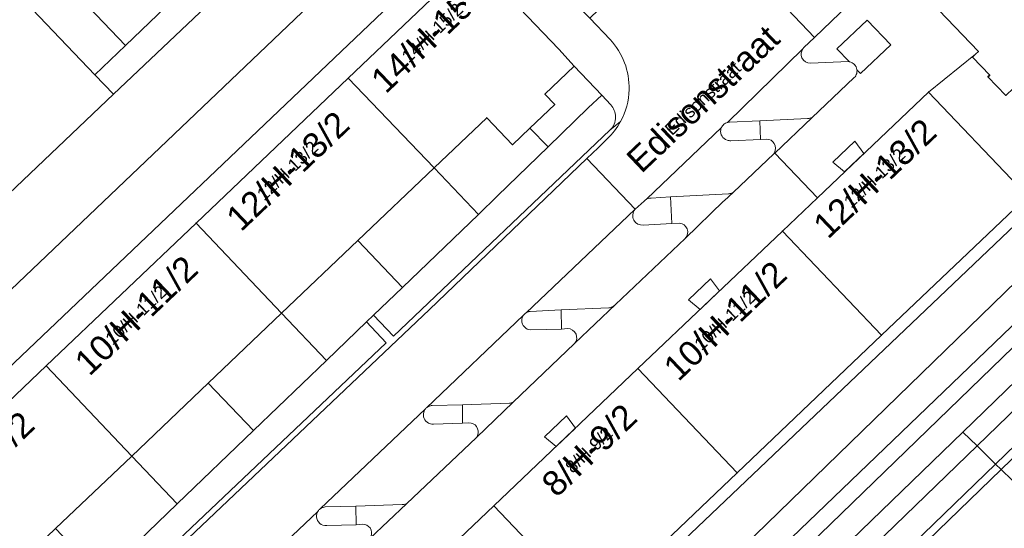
# Model space of a CAD drawing. Header units: metres. Extents: x 124322 to 125871, y 483990 to 485142.
# Tile 28 of 61: x 124660 to 124739, y 484715 to 484756. Entities that reach past the tile are written whole.
import ezdxf
from ezdxf.enums import TextEntityAlignment as Align

# ---------------------------------------------------------------- set-up
doc = ezdxf.new("R2010")
doc.units = ezdxf.units.M
for name, color, linetype, lineweight in [('B-RO-OG-BEBOUWING-GV', 7, 'Continuous', 35), ('B-RO-OG-BEBOUWING-T18', 7, 'Continuous', 18), ('B-RO-OG-BEBOUWING-T18 @ 0.5', 7, 'Continuous', 18), ('B-RO-OG-BEBOUWING-T18 @ 1', 7, 'Continuous', 18), ('B-RO-OG-BEBOUWING_LUIFEL-GV', 7, 'Continuous', 18), ('B-RO-OG-TERREIN_CULTUURSCHEIDING-GV', 7, 'Continuous', 0), ('B-RO-OG-TERREIN_ERF-GV', 7, 'Continuous', 0), ('B-RO-OG-TOPOGRAFIE-T18', 7, 'Continuous', 18), ('B-RO-OG-TOPOGRAFIE-T18 @ 0.5', 7, 'Continuous', 18), ('B-RO-OG-TOPOGRAFIE-T18 @ 1', 7, 'Continuous', 18), ('B-RO-VH-ONVERHARD-GV', 252, 'Continuous', 18), ('B-RO-VH-VERHARDING_GESLOTEN-GV', 252, 'Continuous', 18), ('B-RO-VH-VERHARDING_OPEN-GV', 7, 'Continuous', 9)]:
    doc.layers.add(name, color=color, linetype=linetype, lineweight=lineweight)
doc.styles.add('IBstijl', font='arial.ttf', dxfattribs={"height": 2})

# ---------------------------------------------------------------- blocks, each defined once
blk = doc.blocks.new('*U150')
at = {"layer": 'B-RO-OG-TOPOGRAFIE-T18 @ 0.5', "style": 'IBstijl'}
blk.add_text('Edisonstraat', height=1, rotation=43.5, dxfattribs=at).set_placement((124714.849, 484749.216), align=Align.MIDDLE)
at = {"layer": 'B-RO-OG-TOPOGRAFIE-T18 @ 1', "style": 'IBstijl'}
blk.add_text('Edisonstraat', height=2, rotation=43.5, dxfattribs=at).set_placement((124714.849, 484749.216), align=Align.MIDDLE)
blk = doc.blocks.new('*U207')
at = {"layer": 'B-RO-OG-BEBOUWING-T18 @ 0.5', "style": 'IBstijl'}
blk.add_text('14/H-15/2', height=1, rotation=43.6, dxfattribs=at).set_placement((124693.128, 484754.5), align=Align.MIDDLE)
at = {"layer": 'B-RO-OG-BEBOUWING-T18 @ 1', "style": 'IBstijl'}
blk.add_text('14/H-15/2', height=2, rotation=43.6, dxfattribs=at).set_placement((124693.128, 484754.5), align=Align.MIDDLE)
blk = doc.blocks.new('*U280')
at = {"layer": 'B-RO-OG-BEBOUWING-T18 @ 0.5', "style": 'IBstijl'}
blk.add_text('12/H-13/2', height=1, rotation=43.6, dxfattribs=at).set_placement((124681.5, 484743.418), align=Align.MIDDLE)
at = {"layer": 'B-RO-OG-BEBOUWING-T18 @ 1', "style": 'IBstijl'}
blk.add_text('12/H-13/2', height=2, rotation=43.6, dxfattribs=at).set_placement((124681.5, 484743.418), align=Align.MIDDLE)
blk = doc.blocks.new('*U292')
at = {"layer": 'B-RO-OG-BEBOUWING-T18 @ 0.5', "style": 'IBstijl'}
blk.add_text('12/H-13/2', height=1, rotation=43.6, dxfattribs=at).set_placement((124728.651, 484742.825), align=Align.MIDDLE)
at = {"layer": 'B-RO-OG-BEBOUWING-T18 @ 1', "style": 'IBstijl'}
blk.add_text('12/H-13/2', height=2, rotation=43.6, dxfattribs=at).set_placement((124728.651, 484742.825), align=Align.MIDDLE)
blk = doc.blocks.new('*U297')
at = {"layer": 'B-RO-OG-BEBOUWING-T18 @ 0.5', "style": 'IBstijl'}
blk.add_text('8/H-9/2', height=1, rotation=43.6, dxfattribs=at).set_placement((124657.324, 484720.381), align=Align.MIDDLE)
at = {"layer": 'B-RO-OG-BEBOUWING-T18 @ 1', "style": 'IBstijl'}
blk.add_text('8/H-9/2', height=2, rotation=43.6, dxfattribs=at).set_placement((124657.324, 484720.381), align=Align.MIDDLE)
blk = doc.blocks.new('*U299')
at = {"layer": 'B-RO-OG-BEBOUWING-T18 @ 0.5', "style": 'IBstijl'}
blk.add_text('8/H-9/2', height=1, rotation=43.6, dxfattribs=at).set_placement((124705.714, 484720.987), align=Align.MIDDLE)
at = {"layer": 'B-RO-OG-BEBOUWING-T18 @ 1', "style": 'IBstijl'}
blk.add_text('8/H-9/2', height=2, rotation=43.6, dxfattribs=at).set_placement((124705.714, 484720.987), align=Align.MIDDLE)
blk = doc.blocks.new('*U303')
at = {"layer": 'B-RO-OG-BEBOUWING-T18 @ 0.5', "style": 'IBstijl'}
blk.add_text('10/H-11/2', height=1, rotation=43.6, dxfattribs=at).set_placement((124669.324, 484731.817), align=Align.MIDDLE)
at = {"layer": 'B-RO-OG-BEBOUWING-T18 @ 1', "style": 'IBstijl'}
blk.add_text('10/H-11/2', height=2, rotation=43.6, dxfattribs=at).set_placement((124669.324, 484731.817), align=Align.MIDDLE)
blk = doc.blocks.new('*U305')
at = {"layer": 'B-RO-OG-BEBOUWING-T18 @ 0.5', "style": 'IBstijl'}
blk.add_text('10/H-11/2', height=1, rotation=43.6, dxfattribs=at).set_placement((124716.635, 484731.386), align=Align.MIDDLE)
at = {"layer": 'B-RO-OG-BEBOUWING-T18 @ 1', "style": 'IBstijl'}
blk.add_text('10/H-11/2', height=2, rotation=43.6, dxfattribs=at).set_placement((124716.635, 484731.386), align=Align.MIDDLE)

msp = doc.modelspace()

# ---------------------------------------------------------------- linework, layer by layer
at = {"layer": 'B-RO-OG-BEBOUWING-GV'}
for points in [[(124753.025, 484762.571), (124745.782, 484770.202), (124732.58, 484757.63), (124737.015, 484752.974), (124736.785, 484752.755), (124736.544, 484752.526), (124737.916, 484751.085), (124737.771, 484750.947), (124739.199, 484749.448), (124739.815, 484750.032), (124746.497, 484756.376)], [(124704.544, 484751.801), (124703.299, 484753.17), (124696.41, 484760.39), (124686.378, 484750.83), (124693.282, 484743.623), (124697.509, 484747.652), (124699.578, 484745.481), (124700.979, 484746.815), (124702.977, 484748.72), (124702.183, 484749.552)], [(124693.282, 484743.623), (124686.378, 484750.83), (124674.163, 484739.191), (124681.037, 484731.955), (124687.152, 484737.783)], [(124740.969, 484741.35), (124740.191, 484742.17), (124732.989, 484749.719), (124724.071, 484741.228), (124721.261, 484738.552), (124729.233, 484730.176)], [(124681.037, 484731.955), (124674.163, 484739.191), (124662.135, 484727.729), (124668.994, 484720.479), (124675.146, 484726.341)], [(124729.233, 484730.176), (124721.261, 484738.552), (124709.659, 484727.505), (124717.631, 484719.13)], [(124668.994, 484720.479), (124662.135, 484727.729), (124649.89, 484716.061), (124653.033, 484712.757), (124652.91, 484712.64), (124656.649, 484708.716), (124662.876, 484714.649)], [(124717.631, 484719.13), (124709.659, 484727.505), (124698.087, 484716.486), (124706.057, 484708.111)], [(124706.057, 484708.111), (124698.087, 484716.486), (124686.499, 484705.452), (124694.469, 484697.079)]]:
    msp.add_lwpolyline(points, close=True, dxfattribs=at)
at = {"layer": 'B-RO-OG-BEBOUWING_LUIFEL-GV'}
for points in [[(124727.813, 484744.791), (124727.095, 484745.764), (124725.322, 484744.075), (124726.257, 484743.309)], [(124716.214, 484733.746), (124715.496, 484734.719), (124713.722, 484733.03), (124714.657, 484732.264)], [(124704.643, 484722.728), (124703.925, 484723.701), (124702.151, 484722.012), (124703.086, 484721.246)]]:
    msp.add_lwpolyline(points, close=True, dxfattribs=at)
at = {"layer": 'B-RO-OG-TERREIN_CULTUURSCHEIDING-GV'}
for points in [[(124653.529, 484736.237), (124667.532, 484749.54), (124666.045, 484751.097), (124642.57, 484775.69)], [(124735.748, 484722.407), (124747.836, 484734.105), (124743.903, 484738.259), (124676.11, 484672.356), (124678.798, 484669.591), (124684.479, 484672.627)], [(124686.332, 484674.081), (124694.901, 484682.878), (124735.748, 484722.407)]]:
    msp.add_lwpolyline(points, dxfattribs=at)
for points in [[(124743.253, 484732.569), (124742.375, 484733.475), (124681.956, 484675.465), (124682.938, 484674.127)], [(124743.253, 484732.569), (124682.938, 484674.127), (124681.956, 484675.465), (124742.375, 484733.475)]]:
    msp.add_lwpolyline(points, close=True, dxfattribs=at)
at = {"layer": 'B-RO-OG-TERREIN_ERF-GV'}
for points in [[(124706.75, 484749.46), (124704.544, 484751.801), (124702.183, 484749.552), (124702.977, 484748.72), (124700.979, 484746.815), (124702.44, 484745.313), (124705.66, 484748.44)], [(124702.44, 484745.313), (124700.979, 484746.815), (124699.578, 484745.481), (124697.509, 484747.652), (124693.282, 484743.623), (124696.84, 484739.889), (124698.38, 484741.37)], [(124696.84, 484739.889), (124693.282, 484743.623), (124687.152, 484737.783), (124690.736, 484734.021)], [(124741.64, 484740.65), (124740.969, 484741.35), (124729.233, 484730.176), (124717.631, 484719.13), (124706.057, 484708.111), (124694.469, 484697.079), (124682.88, 484686.046), (124668.82, 484672.66), (124669.479, 484671.969)], [(124690.736, 484734.021), (124687.152, 484737.783), (124681.037, 484731.955), (124684.646, 484728.167), (124687.852, 484731.249), (124688.429, 484731.803)], [(124684.646, 484728.167), (124681.037, 484731.955), (124675.146, 484726.341), (124678.78, 484722.527)], [(124678.78, 484722.527), (124675.146, 484726.341), (124668.994, 484720.479), (124672.654, 484716.638)], [(124672.654, 484716.638), (124668.994, 484720.479), (124662.876, 484714.649), (124666.563, 484710.78), (124667.148, 484711.344)]]:
    msp.add_lwpolyline(points, close=True, dxfattribs=at)
at = {"layer": 'B-RO-VH-ONVERHARD-GV'}
msp.add_lwpolyline([(124653.478, 484776.486), (124649.131, 484781.157), (124645.406, 484777.594), (124668.51, 484753.45), (124686.51, 484770.76), (124684.65, 484772.739), (124677.413, 484765.854), (124669.966, 484758.768), (124664.372, 484764.78), (124658.922, 484770.636)], close=True, dxfattribs=at)
at = {"layer": 'B-RO-VH-VERHARDING_GESLOTEN-GV'}
for points in [[(124817.061, 484789.029), (124824.487, 484796.19), (124821.353, 484799.466), (124814.05, 484792.445), (124813.244, 484791.681), (124813.219, 484791.66), (124813.194, 484791.641), (124813.167, 484791.624), (124813.139, 484791.608), (124810.8, 484789.308), (124810.774, 484789.274), (124810.745, 484789.242), (124806.763, 484785.154), (124738.846, 484719.398), (124741.494, 484716.825), (124746.917, 484722.073), (124768.74, 484743.154), (124789.841, 484763.546), (124797.617, 484770.967), (124804.367, 484776.905)], [(124802.732, 484785.013), (124736.897, 484721.291), (124738.392, 484719.839), (124803.466, 484782.823)], [(124738.392, 484719.839), (124736.897, 484721.291), (124695.659, 484681.376), (124687.299, 484672.836)], [(124687.597, 484670.294), (124688.995, 484671.479), (124690.431, 484672.908), (124696.564, 484679.383), (124698.598, 484681.328), (124738.392, 484719.839)], [(124741.494, 484716.825), (124738.846, 484719.398), (124697.467, 484679.336), (124696.083, 484677.913), (124685.468, 484666.827)]]:
    msp.add_lwpolyline(points, dxfattribs=at)
at = {"layer": 'B-RO-VH-VERHARDING_OPEN-GV'}
for points in [[(124789.768, 484816.948), (124789.446, 484816.703), (124788.542, 484815.839), (124764.824, 484793.169), (124757.93, 484786.55), (124729.9, 484759.94), (124723.835, 484754.099), (124722.998, 484753.293), (124722.967, 484753.261), (124722.939, 484753.229), (124722.902, 484753.179)], [(124737.646, 484774.833), (124734.43, 484771.776), (124720.048, 484758.105), (124723.835, 484754.099), (124729.9, 484759.94), (124757.93, 484786.55), (124764.824, 484793.169), (124788.542, 484815.839)], [(124803.466, 484782.823), (124738.392, 484719.839), (124738.846, 484719.398), (124806.763, 484785.154), (124810.745, 484789.242), (124810.774, 484789.274), (124810.8, 484789.308)], [(124801.326, 484785.863), (124751.495, 484737.669), (124746.382, 484743.104), (124743.88, 484745.763), (124740.855, 484748.939), (124739.815, 484750.032), (124739.199, 484749.448), (124737.771, 484750.947), (124737.916, 484751.085), (124736.544, 484752.526), (124736.785, 484752.755), (124732.989, 484749.719), (124740.191, 484742.17), (124740.969, 484741.35), (124741.64, 484740.65), (124743.903, 484738.259), (124747.836, 484734.105), (124735.748, 484722.407), (124736.897, 484721.291), (124802.732, 484785.013)], [(124727.041, 484750.875), (124723.618, 484747.657), (124720.649, 484744.821), (124724.071, 484741.228), (124732.989, 484749.719), (124736.785, 484752.755), (124737.015, 484752.974), (124732.58, 484757.63), (124745.782, 484770.202), (124758.81, 484782.609)], [(124687.944, 484769.267), (124686.51, 484770.76), (124668.51, 484753.45), (124666.045, 484751.097), (124667.532, 484749.54), (124683.86, 484765.02)], [(124687.014, 484768.048), (124683.86, 484765.02), (124667.532, 484749.54), (124653.529, 484736.237)], [(124662.135, 484727.729), (124674.163, 484739.191), (124686.378, 484750.83), (124696.41, 484760.39), (124692.014, 484764.995)], [(124692.014, 484764.995), (124696.41, 484760.39), (124703.299, 484753.17), (124704.544, 484751.801), (124706.75, 484749.46), (124707.469, 484748.697)], [(124648.685, 484726.878), (124651.871, 484726.798), (124688.361, 484761.561)], [(124688.361, 484761.561), (124651.871, 484726.798), (124657.742, 484726.65)], [(124710.22, 484758.207), (124709.474, 484758.976), (124709.396, 484759.057), (124709.35, 484759.105), (124705.785, 484755.652), (124707.423, 484753.935)], [(124707.423, 484753.935), (124705.785, 484755.652), (124702.764, 484758.694)], [(124722.902, 484753.179), (124722.939, 484753.229), (124722.967, 484753.261), (124722.998, 484753.293), (124723.835, 484754.099), (124720.048, 484758.105), (124719.677, 484757.752)], [(124658.443, 484726.912), (124690.305, 484757.266)], [(124690.305, 484757.266), (124658.443, 484726.912)], [(124723.536, 484752.038), (124726.534, 484752.171), (124726.619, 484752.161), (124725.646, 484753.182), (124728.079, 484755.499), (124729.962, 484753.522), (124727.529, 484751.205), (124727.252, 484751.496)], [(124600.827, 484743.832), (124601.736, 484744.69), (124603.531, 484746.383), (124604.216, 484746.926), (124604.344, 484746.821), (124605.459, 484747.88), (124612.698, 484754.78), (124623.889, 484743.035), (124634.921, 484731.455), (124645.953, 484719.875), (124649.731, 484715.909), (124649.89, 484716.061), (124662.135, 484727.729)], [(124716.847, 484747.282), (124722.902, 484753.179)], [(124722.902, 484753.179), (124716.847, 484747.282)], [(124726.642, 484752.158), (124726.619, 484752.161), (124726.534, 484752.171), (124723.536, 484752.038)], [(124727.252, 484751.496), (124727.25, 484751.521)], [(124723.545, 484747.639), (124723.618, 484747.657), (124727.041, 484750.875)], [(124708.267, 484747.355), (124707.413, 484746.652), (124690.027, 484730.122), (124688.429, 484731.803), (124687.852, 484731.249), (124689.447, 484729.572), (124669.607, 484710.748), (124668.617, 484709.8), (124667.148, 484711.344), (124666.563, 484710.78), (124666.493, 484710.712), (124667.959, 484709.17), (124661.13, 484702.67), (124660.002, 484701.597), (124653.556, 484695.458), (124652.435, 484694.439), (124651.386, 484693.48), (124650.47, 484692.83), (124649.58, 484692.384)], [(124707.413, 484746.652), (124708.267, 484747.355)], [(124717.004, 484747.309), (124719.449, 484747.41), (124723.274, 484747.599)], [(124719.449, 484747.41), (124717.004, 484747.309)], [(124717.122, 484745.809), (124719.505, 484745.915), (124719.449, 484747.41)], [(124716.363, 484746.859), (124710.371, 484741.136)], [(124710.371, 484741.136), (124716.363, 484746.859)], [(124669.91, 484710.43), (124692.92, 484732.26), (124705.558, 484744.375), (124706.46, 484745.24), (124707.197, 484745.955)], [(124707.197, 484745.955), (124706.46, 484745.24), (124705.558, 484744.375), (124709.439, 484740.303), (124710.156, 484740.957)], [(124719.99, 484745.945), (124719.505, 484745.915), (124717.122, 484745.809)], [(124660.462, 484687.727), (124654.591, 484687.79), (124654.453, 484687.783), (124654.384, 484687.769), (124654.318, 484687.75), (124654.278, 484687.734), (124654.238, 484687.716), (124654.186, 484687.688), (124655.617, 484686.253), (124656.607, 484687.202), (124658.262, 484685.456), (124657.32, 484684.553), (124660.85, 484681.029), (124674.911, 484694.419), (124686.499, 484705.452), (124698.087, 484716.486), (124709.659, 484727.505), (124721.261, 484738.552), (124724.071, 484741.228), (124720.649, 484744.821), (124720.588, 484744.762)], [(124720.588, 484744.762), (124720.62, 484744.837)], [(124700.679, 484731.989), (124709.423, 484740.289), (124709.439, 484740.303), (124705.558, 484744.375), (124692.92, 484732.26), (124669.91, 484710.43), (124652.86, 484694.162), (124652.122, 484693.491)], [(124720.588, 484744.762), (124717.33, 484741.682), (124716.599, 484740.992), (124716.535, 484740.947), (124713.465, 484737.958), (124707.861, 484732.641), (124704.599, 484729.554), (124704.549, 484729.494), (124699.632, 484724.804), (124696.695, 484721.981), (124691.067, 484716.646), (124688.125, 484713.854), (124683.834, 484709.763), (124680.826, 484706.888), (124676.31, 484702.56), (124672.737, 484699.204), (124667.54, 484694.252), (124664.246, 484691.131), (124660.88, 484687.886)], [(124717.178, 484741.603), (124717.33, 484741.682), (124720.588, 484744.762)], [(124710.156, 484740.957), (124709.439, 484740.303), (124709.423, 484740.289)], [(124710.081, 484739.031), (124712.382, 484739.16), (124712.287, 484741.29)], [(124710.709, 484741.204), (124712.287, 484741.29), (124716.923, 484741.543)], [(124712.287, 484741.29), (124710.709, 484741.204)], [(124709.423, 484740.289), (124700.679, 484731.989)], [(124713.004, 484739.192), (124712.382, 484739.16), (124710.081, 484739.031)], [(124707.861, 484732.641), (124713.465, 484737.958)], [(124701.005, 484732.102), (124703.489, 484732.225), (124707.31, 484732.381)], [(124703.489, 484732.225), (124701.005, 484732.102)], [(124701.051, 484730.611), (124703.53, 484730.681), (124703.489, 484732.225)], [(124692.593, 484724.274), (124692.628, 484724.313), (124692.665, 484724.349), (124700.468, 484731.787)], [(124700.468, 484731.787), (124692.665, 484724.349)], [(124700.834, 484732.064), (124700.793, 484732.048), (124700.754, 484732.031)], [(124700.754, 484732.031), (124700.793, 484732.048), (124700.834, 484732.064)], [(124704.004, 484730.717), (124703.53, 484730.681), (124701.051, 484730.611)], [(124699.632, 484724.804), (124704.549, 484729.494), (124704.599, 484729.554)], [(124692.593, 484724.274), (124684.139, 484716.241)], [(124684.139, 484716.241), (124692.593, 484724.274)], [(124692.665, 484724.349), (124692.628, 484724.313), (124692.593, 484724.274)], [(124693.139, 484724.539), (124695.568, 484724.598), (124699.344, 484724.727)], [(124695.568, 484724.598), (124693.139, 484724.539)], [(124693.23, 484723.043), (124695.568, 484723.123), (124695.568, 484724.598)], [(124696.086, 484723.15), (124695.568, 484723.123), (124693.23, 484723.043)], [(124736.897, 484721.291), (124735.748, 484722.407), (124694.901, 484682.878), (124686.332, 484674.081)], [(124690.991, 484716.626), (124691.067, 484716.646), (124696.695, 484721.981)], [(124696.695, 484721.981), (124696.765, 484722.12)], [(124687.299, 484672.836), (124695.659, 484681.376), (124736.897, 484721.291)], [(124738.846, 484719.398), (124738.392, 484719.839), (124698.598, 484681.328), (124696.564, 484679.383), (124690.431, 484672.908), (124688.995, 484671.479), (124687.597, 484670.294)], [(124685.468, 484666.827), (124696.083, 484677.913), (124697.467, 484679.336), (124738.846, 484719.398)], [(124684.531, 484716.387), (124687.007, 484716.453), (124690.71, 484716.576)], [(124687.007, 484716.453), (124684.531, 484716.387)], [(124684.659, 484714.895), (124687.024, 484714.963), (124687.007, 484716.453)], [(124660.52, 484693.746), (124668.641, 484701.431), (124669.22, 484702.015), (124676.696, 484709.145), (124676.731, 484709.189), (124676.768, 484709.23), (124676.803, 484709.263), (124683.949, 484716.033)], [(124683.949, 484716.033), (124676.803, 484709.263)], [(124687.56, 484714.995), (124687.024, 484714.963), (124684.659, 484714.895)]]:
    msp.add_lwpolyline(points, dxfattribs=at)
msp.add_lwpolyline([(124666.045, 484751.097), (124668.51, 484753.45), (124645.406, 484777.594), (124649.131, 484781.157), (124648.414, 484781.927), (124644.68, 484778.353), (124639.833, 484783.418), (124643.638, 484787.06), (124643.229, 484787.498), (124639.418, 484783.851), (124638.07, 484785.26), (124625.111, 484772.757), (124619.064, 484767.052), (124618.218, 484766.239), (124619.85, 484764.54), (124621.362, 484762.983), (124638.844, 484779.711), (124642.57, 484775.69)], close=True, dxfattribs=at)
for points in [[(124707.423, 484753.935, -0.197009), (124708.951, 484749.913)], [(124708.951, 484749.913, 0.197009), (124707.423, 484753.935)], [(124722.833, 484752.479, -0.258594), (124722.902, 484753.179)], [(124722.902, 484753.179, 0.258594), (124722.833, 484752.479)], [(124723.536, 484752.038, -0.311278), (124722.833, 484752.479)], [(124722.833, 484752.479, 0.311278), (124723.536, 484752.038)], [(124727.047, 484751.935, 0.15588), (124726.642, 484752.158)], [(124727.25, 484751.521, 0.153233), (124727.047, 484751.935)], [(124727.041, 484750.875, 0.128979), (124727.232, 484751.21)], [(124727.232, 484751.21, -0.128979), (124727.041, 484750.875)], [(124727.232, 484751.21, 0.097912), (124727.252, 484751.496)], [(124727.252, 484751.496, -0.097912), (124727.232, 484751.21)], [(124708.951, 484749.913, -0.118115), (124708.267, 484747.355)], [(124708.267, 484747.355, 0.118115), (124708.951, 484749.913)], [(124707.469, 484748.697, -0.187478), (124707.864, 484747.721)], [(124708.267, 484747.355, -0.078547), (124707.197, 484745.955)], [(124707.197, 484745.955, 0.078547), (124708.267, 484747.355)], [(124707.864, 484747.721, -0.208914), (124707.413, 484746.652)], [(124716.847, 484747.282, 0.111476), (124716.557, 484747.126)], [(124716.557, 484747.126, -0.111476), (124716.847, 484747.282)], [(124716.925, 484747.3, 0.029973), (124716.847, 484747.282)], [(124716.847, 484747.282, -0.029973), (124716.925, 484747.3)], [(124717.004, 484747.309, 0.038914), (124716.925, 484747.3)], [(124716.925, 484747.3, -0.038914), (124717.004, 484747.309)], [(124723.274, 484747.599, 0.057923), (124723.412, 484747.603)], [(124723.412, 484747.603, 0.061735), (124723.545, 484747.639)], [(124716.311, 484746.683, 0.372878), (124716.826, 484745.849)], [(124716.826, 484745.849, -0.372878), (124716.311, 484746.683)], [(124716.363, 484746.859, 0.068884), (124716.311, 484746.683)], [(124716.311, 484746.683, -0.068884), (124716.363, 484746.859)], [(124716.557, 484747.126, 0.110939), (124716.363, 484746.859)], [(124716.363, 484746.859, -0.110939), (124716.557, 484747.126)], [(124716.826, 484745.849, 0.044898), (124716.979, 484745.814)], [(124716.979, 484745.814, -0.044898), (124716.826, 484745.849)], [(124716.979, 484745.814, 0.049137), (124717.122, 484745.809)], [(124717.122, 484745.809, -0.049137), (124716.979, 484745.814)], [(124720.614, 484745.575, 0.259575), (124719.99, 484745.945)], [(124720.62, 484744.837, 0.265587), (124720.614, 484745.575)], [(124710.254, 484741.058, 0.055341), (124710.156, 484740.957)], [(124710.156, 484740.957, -0.055341), (124710.254, 484741.058)], [(124710.371, 484741.136, 0.047339), (124710.254, 484741.058)], [(124710.254, 484741.058, -0.047339), (124710.371, 484741.136)], [(124710.473, 484741.177, 0.048986), (124710.371, 484741.136)], [(124710.371, 484741.136, -0.048986), (124710.473, 484741.177)], [(124710.709, 484741.204, 0.097156), (124710.473, 484741.177)], [(124710.473, 484741.177, -0.097156), (124710.709, 484741.204)], [(124716.923, 484741.543, 0.093552), (124717.178, 484741.603)], [(124709.423, 484740.289, 0.311908), (124709.338, 484739.42)], [(124709.338, 484739.42, -0.311908), (124709.423, 484740.289)], [(124709.338, 484739.42, 0.297053), (124710.081, 484739.031)], [(124710.081, 484739.031, -0.297053), (124709.338, 484739.42)], [(124713.608, 484738.729, 0.278565), (124713.004, 484739.192)], [(124713.465, 484737.958, 0.28596), (124713.608, 484738.729)], [(124707.31, 484732.381, 0.064949), (124707.585, 484732.465)], [(124707.585, 484732.465, 0.071226), (124707.861, 484732.641)], [(124700.468, 484731.787, 0.148459), (124700.333, 484731.374)], [(124700.333, 484731.374, -0.148459), (124700.468, 484731.787)], [(124700.333, 484731.374, 0.40852), (124701.051, 484730.611)], [(124701.051, 484730.611, -0.40852), (124700.333, 484731.374)], [(124700.564, 484731.898, 0.053211), (124700.468, 484731.787)], [(124700.468, 484731.787, -0.053211), (124700.564, 484731.898)], [(124700.679, 484731.989, 0.047895), (124700.564, 484731.898)], [(124700.564, 484731.898, -0.047895), (124700.679, 484731.989)], [(124700.754, 484732.031, 0.025985), (124700.679, 484731.989)], [(124700.679, 484731.989, -0.025985), (124700.754, 484732.031)], [(124700.918, 484732.088, 0.028309), (124700.834, 484732.064)], [(124700.834, 484732.064, -0.028309), (124700.918, 484732.088)], [(124701.005, 484732.102, 0.024213), (124700.918, 484732.088)], [(124700.918, 484732.088, -0.024213), (124701.005, 484732.102)], [(124704.686, 484730.275, 0.304448), (124704.004, 484730.717)], [(124704.599, 484729.554, 0.267636), (124704.686, 484730.275)], [(124692.593, 484724.274, 0.100389), (124692.451, 484724.011)], [(124692.451, 484724.011, -0.100389), (124692.593, 484724.274)], [(124692.838, 484724.465, 0.071915), (124692.665, 484724.349)], [(124692.665, 484724.349, -0.071915), (124692.838, 484724.465)], [(124693.139, 484724.539, 0.107186), (124692.838, 484724.465)], [(124692.838, 484724.465, -0.107186), (124693.139, 484724.539)], [(124699.344, 484724.727, 0.03337), (124699.488, 484724.756)], [(124699.488, 484724.756, 0.029167), (124699.632, 484724.804)], [(124692.451, 484724.011, 0.372686), (124692.848, 484723.124)], [(124692.848, 484723.124, -0.372686), (124692.451, 484724.011)], [(124692.848, 484723.124, 0.054314), (124692.995, 484723.068)], [(124692.995, 484723.068, -0.054314), (124692.848, 484723.124)], [(124692.995, 484723.068, 0.080395), (124693.23, 484723.043)], [(124693.23, 484723.043, -0.080395), (124692.995, 484723.068)], [(124696.691, 484722.846, 0.245048), (124696.086, 484723.15)], [(124696.765, 484722.12, 0.267249), (124696.691, 484722.846)], [(124684.372, 484716.358, 0.080615), (124684.139, 484716.241)], [(124684.139, 484716.241, -0.080615), (124684.372, 484716.358)], [(124684.531, 484716.387, 0.055892), (124684.372, 484716.358)], [(124684.372, 484716.358, -0.055892), (124684.531, 484716.387)], [(124690.71, 484716.576, 0.063128), (124690.853, 484716.585)], [(124690.853, 484716.585, 0.050567), (124690.991, 484716.626)], [(124683.949, 484716.033, 0.151675), (124683.839, 484715.599)], [(124683.839, 484715.599, -0.151675), (124683.949, 484716.033)], [(124683.839, 484715.599, 0.426535), (124684.659, 484714.895)], [(124684.659, 484714.895, -0.426535), (124683.839, 484715.599)], [(124684.034, 484716.146, 0.041013), (124683.949, 484716.033)], [(124683.949, 484716.033, -0.041013), (124684.034, 484716.146)], [(124684.139, 484716.241, 0.040402), (124684.034, 484716.146)], [(124684.034, 484716.146, -0.040402), (124684.139, 484716.241)], [(124688.139, 484714.699, 0.245535), (124687.56, 484714.995)], [(124688.2, 484713.986, 0.27353), (124688.139, 484714.699)]]:
    msp.add_lwpolyline(points, format="xyb", dxfattribs=at)

# ---------------------------------------------------------------- block references
at = {"layer": 'B-RO-OG-BEBOUWING-T18'}
for name in ['*U207', '*U280', '*U292', '*U303', '*U305', '*U297', '*U299']:
    msp.add_blockref(name, (0, 0), dxfattribs=at)
at = {"layer": 'B-RO-OG-TOPOGRAFIE-T18'}
msp.add_blockref('*U150', (0, 0), dxfattribs=at)

doc.saveas('drawing.dxf')
